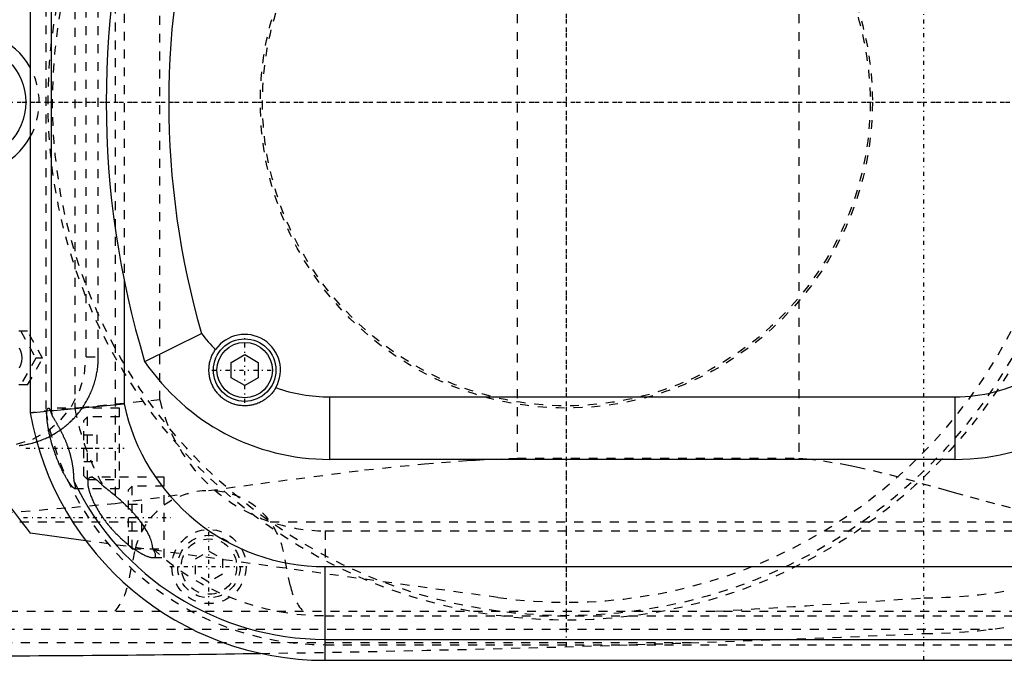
# Model space of a CAD drawing. Extents: x -502 to 168, y -90 to 90.
# Tile 4 of 8: x -261 to -151, y -63 to 9. Entities that reach past the tile are written whole.
import ezdxf

# ---------------------------------------------------------------- set-up
doc = ezdxf.new("R2010")
doc.units = 0
doc.linetypes.add('CENTER', pattern=[1.5, 0.45, -0.5, 0.05, -0.5])
doc.linetypes.add('DASHED', pattern=[2, 1, -1])
for name, color, linetype in [('AM_0', 7, 'CONTINUOUS'), ('AM_3', 7, 'DASHED'), ('AM_7', 7, 'CENTER')]:
    doc.layers.add(name, color=color, linetype=linetype)

msp = doc.modelspace()

# ---------------------------------------------------------------- linework, layer by layer
at = {"layer": 'AM_0', "color": 7, "linetype": 'CONTINUOUS'}
for p, q in [((-260, 34.77), (-260, -34.77)), ((-257.65, 34.56), (-257.65, -34.56)), ((-249.5, -19.9), (-249.5, -33.77)), ((-247.19, -29.03), (-240.82, -25.91)), ((-237.5, -29.13), (-236, -28.27)), ((-236, -28.27), (-234.5, -29.13)), ((-237.5, -30.87), (-237.5, -29.13)), ((-234.5, -29.13), (-234.5, -30.87)), ((-236, -31.73), (-237.5, -30.87)), ((-234.5, -30.87), (-236, -31.73)), ((-226.5, -33), (-156.5, -33)), ((-226.5, -33), (-226.5, -40)), ((-156.5, -40), (-156.5, -33)), ((-257.76, -34.57), (-249.5, -33.77)), ((-260, -34.77), (-258.14, -34.6)), ((-156.5, -40), (-226.5, -40)), ((-253.79, -49.11), (-260.01, -48.25)), ((-227, -62.5), (-227, -52)), ((-227, -52), (-90, -52)), ((-227, -60.15), (-90, -60.15)), ((-227, -62.5), (-90, -62.5))]:
    msp.add_line(p, q, dxfattribs=at)
for points in [[(-232.52, -31.96, 0), (-232.55, -32.02, 0), (-232.61, -32.12, 0), (-232.68, -32.22, 0), (-232.71, -32.28, 0), (-232.75, -32.33, 0), (-232.82, -32.42, 0), (-232.89, -32.52, 0), (-232.97, -32.61, 0), (-233.05, -32.7, 0), (-233.13, -32.79, 0), (-233.18, -32.83, 0), (-233.22, -32.88, 0), (-233.31, -32.96, 0), (-233.4, -33.04, 0), (-233.49, -33.12, 0), (-233.59, -33.19, 0), (-233.68, -33.26, 0), (-233.73, -33.29, 0), (-233.78, -33.33, 0), (-233.88, -33.39, 0), (-233.98, -33.45, 0), (-234.03, -33.48, 0), (-234.09, -33.51, 0), (-234.19, -33.57, 0), (-234.3, -33.62, 0), (-234.35, -33.65, 0), (-234.41, -33.67, 0), (-234.52, -33.71, 0), (-234.63, -33.76, 0), (-234.74, -33.8, 0), (-234.85, -33.83, 0), (-234.97, -33.86, 0), (-235.02, -33.88, 0), (-235.08, -33.89, 0), (-235.2, -33.92, 0), (-235.31, -33.94, 0), (-235.43, -33.96, 0), (-235.55, -33.97, 0), (-235.67, -33.99, 0), (-235.73, -33.99, 0), (-235.78, -33.99, 0), (-235.9, -34, 0), (-236.02, -34, 0), (-236.14, -34, 0), (-236.26, -33.99, 0), (-236.38, -33.98, 0), (-236.44, -33.98, 0), (-236.5, -33.97, 0), (-236.62, -33.95, 0), (-236.74, -33.93, 0), (-236.85, -33.91, 0), (-236.97, -33.88, 0), (-237.09, -33.85, 0), (-237.15, -33.83, 0), (-237.2, -33.81, 0), (-237.32, -33.78, 0), (-237.43, -33.73, 0), (-237.55, -33.69, 0), (-237.66, -33.64, 0), (-237.77, -33.59, 0), (-237.82, -33.56, 0), (-237.88, -33.53, 0), (-237.98, -33.47, 0), (-238.09, -33.41, 0), (-238.14, -33.38, 0), (-238.19, -33.35, 0), (-238.29, -33.28, 0), (-238.39, -33.21, 0), (-238.44, -33.17, 0), (-238.49, -33.13, 0), (-238.58, -33.06, 0), (-238.67, -32.98, 0), (-238.76, -32.89, 0), (-238.85, -32.81, 0), (-238.93, -32.72, 0), (-238.97, -32.68, 0), (-239.01, -32.63, 0), (-239.09, -32.54, 0), (-239.17, -32.45, 0), (-239.24, -32.35, 0), (-239.31, -32.25, 0), (-239.37, -32.15, 0), (-239.4, -32.1, 0), (-239.44, -32.05, 0), (-239.49, -31.95, 0), (-239.55, -31.84, 0), (-239.6, -31.73, 0), (-239.65, -31.63, 0), (-239.7, -31.52, 0), (-239.72, -31.46, 0), (-239.75, -31.41, 0), (-239.79, -31.29, 0), (-239.82, -31.18, 0), (-239.86, -31.07, 0), (-239.89, -30.95, 0), (-239.91, -30.84, 0), (-239.92, -30.78, 0), (-239.93, -30.72, 0), (-239.95, -30.6, 0), (-239.97, -30.49, 0), (-239.98, -30.37, 0), (-239.99, -30.25, 0), (-240, -30.13, 0), (-240, -30.07, 0), (-240, -30.01, 0), (-240, -29.89, 0), (-239.99, -29.77, 0), (-239.99, -29.71, 0), (-239.99, -29.65, 0), (-239.97, -29.54, 0), (-239.96, -29.42, 0), (-239.95, -29.36, 0), (-239.94, -29.3, 0), (-239.92, -29.18, 0), (-239.89, -29.06, 0), (-239.86, -28.95, 0), (-239.83, -28.83, 0), (-239.79, -28.72, 0), (-239.77, -28.66, 0), (-239.75, -28.6, 0), (-239.7, -28.49, 0), (-239.66, -28.38, 0), (-239.61, -28.27, 0), (-239.55, -28.16, 0), (-239.49, -28.05, 0), (-239.46, -28, 0), (-239.43, -27.95, 0), (-239.37, -27.84, 0), (-239.3, -27.74, 0), (-239.27, -27.69, 0)], [(-255.04, -43.25, 0), (-255.04, -43.25, 0), (-255.06, -43.25, 0), (-255.08, -43.24, 0), (-255.09, -43.24, 0), (-255.09, -43.23, 0), (-255.12, -43.22, 0), (-255.14, -43.21, 0), (-255.16, -43.19, 0), (-255.19, -43.17, 0), (-255.21, -43.14, 0), (-255.22, -43.13, 0), (-255.24, -43.12, 0), (-255.27, -43.09, 0), (-255.3, -43.05, 0), (-255.33, -43.02, 0), (-255.36, -42.98, 0), (-255.4, -42.94, 0), (-255.41, -42.92, 0), (-255.43, -42.89, 0), (-255.47, -42.85, 0), (-255.5, -42.8, 0), (-255.52, -42.77, 0), (-255.54, -42.75, 0), (-255.58, -42.69, 0), (-255.62, -42.64, 0), (-255.64, -42.61, 0), (-255.66, -42.58, 0), (-255.7, -42.52, 0), (-255.74, -42.46, 0), (-255.78, -42.39, 0), (-255.82, -42.33, 0), (-255.86, -42.26, 0), (-255.88, -42.23, 0), (-255.9, -42.19, 0), (-255.94, -42.12, 0), (-255.99, -42.05, 0), (-256.03, -41.98, 0), (-256.07, -41.9, 0), (-256.11, -41.82, 0), (-256.14, -41.78, 0), (-256.16, -41.74, 0), (-256.2, -41.66, 0), (-256.25, -41.58, 0), (-256.29, -41.49, 0), (-256.34, -41.4, 0), (-256.38, -41.31, 0), (-256.41, -41.27, 0), (-256.43, -41.22, 0), (-256.48, -41.12, 0), (-256.52, -41.03, 0), (-256.57, -40.93, 0), (-256.62, -40.83, 0), (-256.66, -40.73, 0), (-256.68, -40.68, 0), (-256.71, -40.63, 0), (-256.75, -40.53, 0), (-256.8, -40.42, 0), (-256.84, -40.32, 0), (-256.89, -40.21, 0), (-256.93, -40.11, 0), (-256.95, -40.05, 0), (-256.97, -40, 0), (-257.02, -39.89, 0), (-257.06, -39.78, 0), (-257.08, -39.73, 0), (-257.1, -39.67, 0), (-257.14, -39.56, 0), (-257.18, -39.45, 0), (-257.2, -39.4, 0), (-257.22, -39.34, 0), (-257.26, -39.23, 0), (-257.3, -39.12, 0), (-257.34, -39.02, 0), (-257.37, -38.91, 0), (-257.41, -38.8, 0), (-257.43, -38.74, 0), (-257.44, -38.69, 0), (-257.48, -38.58, 0), (-257.51, -38.47, 0), (-257.55, -38.35, 0), (-257.58, -38.24, 0), (-257.61, -38.13, 0), (-257.63, -38.07, 0), (-257.64, -38.01, 0), (-257.67, -37.9, 0), (-257.7, -37.79, 0), (-257.73, -37.67, 0), (-257.76, -37.56, 0), (-257.79, -37.45, 0), (-257.8, -37.39, 0), (-257.82, -37.33, 0), (-257.84, -37.22, 0), (-257.87, -37.11, 0), (-257.89, -37, 0), (-257.91, -36.89, 0), (-257.93, -36.79, 0), (-257.94, -36.73, 0), (-257.95, -36.68, 0), (-257.97, -36.57, 0), (-257.99, -36.47, 0), (-258.01, -36.37, 0), (-258.02, -36.27, 0), (-258.04, -36.17, 0), (-258.05, -36.13, 0), (-258.05, -36.08, 0), (-258.07, -35.99, 0), (-258.08, -35.9, 0), (-258.08, -35.85, 0), (-258.09, -35.81, 0), (-258.1, -35.72, 0), (-258.11, -35.64, 0), (-258.11, -35.6, 0), (-258.12, -35.56, 0), (-258.12, -35.48, 0), (-258.13, -35.4, 0), (-258.14, -35.32, 0), (-258.14, -35.25, 0), (-258.15, -35.17, 0), (-258.15, -35.14, 0), (-258.15, -35.1, 0), (-258.15, -35.03, 0), (-258.15, -34.97, 0), (-258.15, -34.9, 0), (-258.15, -34.84, 0), (-258.15, -34.78, 0), (-258.15, -34.76, 0), (-258.15, -34.73, 0), (-258.15, -34.68, 0), (-258.14, -34.63, 0), (-258.14, -34.6, 0)], [(-258.14, -34.6, 0), (-258.14, -34.58, 0), (-258.13, -34.55, 0), (-258.12, -34.51, 0), (-258.11, -34.5, 0), (-258.11, -34.48, 0), (-258.1, -34.45, 0), (-258.09, -34.42, 0), (-258.07, -34.4, 0), (-258.06, -34.37, 0), (-258.05, -34.35, 0), (-258.05, -34.34, 0), (-258.04, -34.33, 0), (-258.03, -34.31, 0), (-258.02, -34.3, 0), (-258.01, -34.28, 0), (-258, -34.27, 0), (-257.99, -34.26, 0), (-257.98, -34.26, 0), (-257.98, -34.26, 0), (-257.97, -34.25, 0), (-257.95, -34.25, 0), (-257.95, -34.25, 0)], [(-257.95, -34.25, 0), (-257.94, -34.25, 0), (-257.93, -34.25, 0), (-257.92, -34.26, 0), (-257.92, -34.26, 0), (-257.91, -34.26, 0), (-257.9, -34.27, 0), (-257.89, -34.28, 0), (-257.88, -34.29, 0), (-257.87, -34.31, 0), (-257.86, -34.32, 0), (-257.86, -34.33, 0), (-257.85, -34.34, 0), (-257.84, -34.36, 0), (-257.83, -34.38, 0), (-257.82, -34.4, 0), (-257.81, -34.43, 0), (-257.8, -34.46, 0), (-257.79, -34.47, 0), (-257.79, -34.49, 0), (-257.78, -34.52, 0), (-257.77, -34.55, 0), (-257.76, -34.57, 0)], [(-257.76, -34.57, 0), (-257.76, -34.58, 0), (-257.75, -34.61, 0), (-257.74, -34.63, 0), (-257.73, -34.65, 0), (-257.72, -34.66, 0), (-257.71, -34.69, 0), (-257.7, -34.72, 0), (-257.69, -34.75, 0), (-257.67, -34.78, 0), (-257.66, -34.81, 0), (-257.66, -34.83, 0), (-257.65, -34.84, 0), (-257.64, -34.88, 0), (-257.62, -34.91, 0), (-257.61, -34.95, 0), (-257.6, -34.98, 0), (-257.58, -35.02, 0), (-257.58, -35.04, 0), (-257.57, -35.05, 0), (-257.56, -35.09, 0), (-257.54, -35.13, 0), (-257.54, -35.15, 0)], [(-257.54, -35.15, 0), (-257.52, -35.17, 0), (-257.49, -35.22, 0), (-257.46, -35.27, 0), (-257.45, -35.29, 0), (-257.43, -35.31, 0), (-257.4, -35.36, 0), (-257.37, -35.41, 0), (-257.34, -35.46, 0), (-257.31, -35.52, 0), (-257.27, -35.57, 0), (-257.26, -35.6, 0), (-257.24, -35.62, 0), (-257.21, -35.68, 0), (-257.18, -35.73, 0), (-257.14, -35.79, 0), (-257.11, -35.84, 0), (-257.08, -35.9, 0), (-257.06, -35.93, 0), (-257.04, -35.96, 0), (-257.01, -36.02, 0), (-256.97, -36.08, 0), (-256.96, -36.11, 0), (-256.94, -36.14, 0), (-256.91, -36.2, 0), (-256.87, -36.26, 0), (-256.86, -36.29, 0), (-256.84, -36.32, 0), (-256.8, -36.38, 0), (-256.77, -36.45, 0), (-256.74, -36.51, 0), (-256.7, -36.57, 0), (-256.67, -36.64, 0), (-256.65, -36.67, 0), (-256.63, -36.7, 0), (-256.6, -36.77, 0), (-256.56, -36.84, 0), (-256.53, -36.9, 0), (-256.5, -36.97, 0), (-256.46, -37.04, 0), (-256.45, -37.07, 0), (-256.43, -37.11, 0), (-256.4, -37.18, 0), (-256.36, -37.25, 0), (-256.33, -37.32, 0), (-256.3, -37.39, 0), (-256.26, -37.46, 0), (-256.25, -37.5, 0), (-256.23, -37.53, 0), (-256.2, -37.6, 0), (-256.17, -37.68, 0), (-256.13, -37.75, 0), (-256.1, -37.82, 0), (-256.07, -37.9, 0), (-256.06, -37.93, 0), (-256.04, -37.97, 0), (-256.01, -38.05, 0), (-255.98, -38.12, 0), (-255.95, -38.2, 0), (-255.92, -38.27, 0), (-255.89, -38.35, 0), (-255.88, -38.39, 0), (-255.87, -38.42, 0), (-255.84, -38.5, 0), (-255.81, -38.58, 0), (-255.8, -38.61, 0), (-255.78, -38.65, 0), (-255.76, -38.73, 0), (-255.73, -38.81, 0), (-255.72, -38.85, 0), (-255.7, -38.88, 0), (-255.68, -38.96, 0), (-255.66, -39.04, 0), (-255.63, -39.12, 0), (-255.61, -39.19, 0), (-255.59, -39.27, 0), (-255.57, -39.31, 0), (-255.56, -39.35, 0), (-255.54, -39.43, 0), (-255.52, -39.51, 0), (-255.5, -39.58, 0), (-255.48, -39.66, 0), (-255.46, -39.74, 0), (-255.45, -39.78, 0), (-255.44, -39.81, 0), (-255.42, -39.89, 0), (-255.41, -39.97, 0), (-255.39, -40.04, 0), (-255.37, -40.12, 0), (-255.36, -40.2, 0), (-255.35, -40.23, 0), (-255.34, -40.27, 0), (-255.33, -40.35, 0), (-255.32, -40.42, 0), (-255.3, -40.49, 0), (-255.29, -40.57, 0), (-255.28, -40.64, 0), (-255.27, -40.68, 0), (-255.27, -40.71, 0), (-255.26, -40.78, 0), (-255.25, -40.86, 0), (-255.24, -40.93, 0), (-255.23, -41, 0), (-255.22, -41.07, 0), (-255.21, -41.1, 0), (-255.21, -41.13, 0), (-255.2, -41.2, 0), (-255.2, -41.27, 0), (-255.19, -41.3, 0), (-255.19, -41.34, 0), (-255.18, -41.4, 0), (-255.18, -41.47, 0), (-255.18, -41.5, 0), (-255.17, -41.53, 0), (-255.17, -41.59, 0), (-255.16, -41.66, 0), (-255.16, -41.72, 0), (-255.16, -41.78, 0), (-255.15, -41.84, 0), (-255.15, -41.87, 0), (-255.15, -41.9, 0), (-255.15, -41.95, 0), (-255.15, -42.01, 0), (-255.15, -42.06, 0), (-255.15, -42.12, 0), (-255.14, -42.17, 0), (-255.14, -42.2, 0), (-255.14, -42.22, 0), (-255.14, -42.28, 0), (-255.14, -42.33, 0), (-255.14, -42.35, 0)], [(-255.14, -42.35, 0), (-255.13, -42.4, 0), (-255.1, -42.49, 0), (-255.08, -42.58, 0), (-255.06, -42.62, 0), (-255.05, -42.66, 0), (-255.03, -42.74, 0), (-255.02, -42.81, 0), (-255, -42.88, 0), (-254.99, -42.94, 0), (-254.98, -43, 0), (-254.97, -43.02, 0), (-254.97, -43.05, 0), (-254.97, -43.09, 0), (-254.97, -43.13, 0), (-254.97, -43.17, 0), (-254.98, -43.19, 0), (-254.98, -43.22, 0), (-254.99, -43.23, 0), (-255, -43.23, 0), (-255.01, -43.24, 0), (-255.03, -43.25, 0), (-255.04, -43.25, 0)]]:
    msp.add_polyline3d(points, dxfattribs=at)
for centre, radius in [((-267, 0), 6.5), ((-236, -30), 3.5), ((-236, -30), 3.1)]:
    msp.add_circle(centre, radius, dxfattribs=at)
for centre, radius, start, end in [((-151.5, 0), 100, 163.1266, 196.8734), ((-151.5, 0), 93, 163.8245, 196.1755), ((-267, 0), 8, 28.955, 331.045), ((-226.5, -15), 18, 217.3006, 224.83), ((-236, -30), 4, 330.5783, 144.7268), ((-156.5, -15), 25, 270, 331.2432), ((-200, 0), 77, 201.3237, 218.8014), ((-226.5, -15), 25, 214.1273, 270), ((-156.5, -15), 18, 270, 298.4864), ((-226.5, -15), 18, 250.4751, 270), ((-227, -29), 23, 191.9687, 270), ((-227, -29), 33.5, 189.9116, 270), ((-227, -29), 31.15, 190.2796, 191.3868), ((-227, -29), 31.15, 205.3769, 270), ((-271.93, 2437.99), 2500, 270.13597, 270.8653)]:
    msp.add_arc(centre, radius, start, end, dxfattribs=at)
at = {"layer": 'AM_3', "color": 6, "linetype": 'DASHED'}
for p, q in [((-250.5, 44.92), (-250.5, -44.92)), ((-205.5, 39.86), (-205.5, -39.86)), ((-174, 39.86), (-174, -39.86)), ((-258.25, 34.61), (-258.25, -34.61)), ((-255, 34.32), (-255, -34.32)), ((-245.5, -33.33), (-245.5, 33.33)), ((-253.75, -28.5), (-253.75, 28.5)), ((-252.38, -28.5), (-252.38, 28.5)), ((-249.5, 19.9), (-249.5, -19.9)), ((-260.29, -25.65), (-264.41, -25.65)), ((-261.06, -25.65), (-259.39, -28.65)), ((-258.61, -28.65), (-260.29, -25.65)), ((-259.39, -28.65), (-261.06, -31.65)), ((-260.29, -31.65), (-258.61, -28.65)), ((-258.61, -28.65), (-259.39, -28.65)), ((-253.75, -28.5), (-252.38, -28.5)), ((-260.29, -31.65), (-264.41, -31.65)), ((-245.5, -33.33), (-260, -34.77)), ((-250, -34.25), (-257.95, -34.25)), ((-253.6, -35.25), (-254, -35.65)), ((-250, -35.25), (-253.6, -35.25)), ((-253.6, -42.25), (-253.6, -35.25)), ((-250, -43.25), (-250, -34.25)), ((-254, -41.85), (-254, -35.65)), ((-254, -37.25), (-252.5, -37.25)), ((-252.5, -40.25), (-252.5, -37.25)), ((-254, -38.75), (-252.5, -38.75)), ((-254, -40.25), (-252.5, -40.25)), ((-205.5, -39.86), (-174, -39.86)), ((-254, -41.85), (-253.6, -42.25)), ((-253.6, -42.25), (-250, -42.25)), ((-245, -42), (-253.2, -42)), ((-245, -51), (-245, -42)), ((-255.04, -43.25), (-250, -43.25)), ((-251.5, -43.25), (-251.81, -43.02)), ((-250.5, -44.92), (-242.28, -43.81)), ((-248.6, -43), (-249, -43.4)), ((-249, -49.6), (-249, -43.4)), ((-245, -43), (-248.6, -43)), ((-248.6, -50), (-248.6, -43)), ((-249, -45), (-247.5, -45)), ((-247.5, -48), (-247.5, -45)), ((-279.16, -47), (-246.87, -47)), ((-249, -46.5), (-247.5, -46.5)), ((-233.13, -47), (-142.19, -47)), ((-249, -48), (-247.5, -48)), ((-227, -48), (-227, -52)), ((-227, -48), (37, -48)), ((-207.66, -55.47), (-253.79, -49.11)), ((-248.33, -50.31), (-249.12, -54.2)), ((-249, -49.6), (-248.6, -50)), ((-248.6, -50), (-245, -50)), ((-246.28, -50), (-246.29, -49.98)), ((-241.5, -51.13), (-240, -50.27)), ((-240, -50.27), (-238.5, -51.13)), ((-230.88, -54.2), (-231.67, -50.31)), ((-246.28, -51), (-245, -51)), ((-241.5, -52.87), (-241.5, -51.13)), ((-238.5, -51.13), (-238.5, -52.87)), ((-240, -53.73), (-241.5, -52.87)), ((-238.5, -52.87), (-240, -53.73)), ((-394.4, -57), (-142.93, -57)), ((-227, -57.5), (37, -57.5)), ((-362.76, -59), (-152.3, -59)), ((-331.04, -60.5), (-185.14, -60.5)), ((-227, -60.75), (37, -60.75))]:
    msp.add_line(p, q, dxfattribs=at)
for points in [[(-261.21, -29.76), (-261.04, -29.42), (-260.93, -29.04), (-260.89, -28.65), (-260.93, -28.26), (-261.04, -27.88), (-261.21, -27.54)], [(-263.41, -38.5), (-261.52, -38.31), (-259.71, -37.74), (-258.04, -36.81), (-256.58, -35.57), (-255.38, -34.06), (-254.48, -32.33), (-253.93, -30.45), (-253.75, -28.5)]]:
    msp.add_lwpolyline(points, dxfattribs=at)
for points in [[(-261.25, -38.44, 0), (-261.11, -38.43, 0), (-261.04, -38.42, 0), (-260.96, -38.41, 0), (-260.82, -38.39, 0), (-260.68, -38.37, 0), (-260.54, -38.34, 0), (-260.4, -38.31, 0), (-260.26, -38.28, 0), (-260.18, -38.27, 0), (-260.11, -38.25, 0), (-259.97, -38.22, 0), (-259.83, -38.18, 0), (-259.76, -38.17, 0), (-259.69, -38.15, 0), (-259.55, -38.11, 0), (-259.41, -38.07, 0), (-259.34, -38.04, 0), (-259.27, -38.02, 0), (-259.13, -37.97, 0), (-258.99, -37.93, 0), (-258.86, -37.88, 0), (-258.72, -37.82, 0), (-258.58, -37.77, 0), (-258.51, -37.74, 0), (-258.45, -37.71, 0), (-258.31, -37.65, 0), (-258.18, -37.59, 0), (-258.04, -37.53, 0), (-257.91, -37.47, 0), (-257.78, -37.4, 0), (-257.72, -37.37, 0), (-257.65, -37.33, 0), (-257.52, -37.26, 0), (-257.4, -37.19, 0), (-257.27, -37.12, 0), (-257.14, -37.04, 0), (-257.02, -36.96, 0), (-256.96, -36.92, 0), (-256.9, -36.88, 0), (-256.78, -36.8, 0), (-256.66, -36.72, 0), (-256.54, -36.64, 0), (-256.42, -36.55, 0), (-256.31, -36.47, 0), (-256.25, -36.42, 0), (-256.19, -36.38, 0), (-256.08, -36.29, 0), (-255.97, -36.2, 0), (-255.86, -36.1, 0), (-255.76, -36.01, 0), (-255.65, -35.92, 0), (-255.6, -35.87, 0), (-255.55, -35.82, 0), (-255.45, -35.72, 0), (-255.35, -35.63, 0), (-255.3, -35.58, 0), (-255.25, -35.53, 0), (-255.15, -35.43, 0), (-255.05, -35.33, 0), (-255.01, -35.27, 0), (-254.96, -35.22, 0), (-254.87, -35.12, 0), (-254.77, -35.01, 0), (-254.68, -34.9, 0), (-254.59, -34.79, 0), (-254.5, -34.67, 0), (-254.46, -34.62, 0), (-254.41, -34.56, 0), (-254.33, -34.44, 0), (-254.24, -34.33, 0), (-254.16, -34.21, 0), (-254.08, -34.09, 0), (-254, -33.97, 0), (-253.96, -33.9, 0), (-253.92, -33.84, 0), (-253.84, -33.72, 0), (-253.76, -33.59, 0), (-253.69, -33.46, 0), (-253.62, -33.33, 0), (-253.55, -33.2, 0), (-253.51, -33.14, 0), (-253.48, -33.07, 0), (-253.41, -32.94, 0), (-253.35, -32.81, 0), (-253.29, -32.67, 0), (-253.23, -32.54, 0), (-253.17, -32.4, 0), (-253.14, -32.33, 0), (-253.11, -32.27, 0), (-253.06, -32.13, 0), (-253, -31.99, 0), (-252.95, -31.85, 0), (-252.91, -31.71, 0), (-252.86, -31.57, 0), (-252.84, -31.5, 0), (-252.82, -31.43, 0), (-252.77, -31.29, 0), (-252.73, -31.14, 0), (-252.71, -31.07, 0), (-252.7, -31, 0), (-252.66, -30.86, 0), (-252.63, -30.71, 0), (-252.61, -30.64, 0), (-252.6, -30.57, 0), (-252.57, -30.43, 0), (-252.54, -30.28, 0), (-252.51, -30.14, 0), (-252.49, -30, 0), (-252.47, -29.85, 0), (-252.46, -29.78, 0), (-252.45, -29.71, 0), (-252.44, -29.56, 0), (-252.42, -29.42, 0), (-252.41, -29.28, 0), (-252.4, -29.14, 0), (-252.39, -28.99, 0), (-252.39, -28.92, 0), (-252.39, -28.85, 0), (-252.38, -28.71, 0), (-252.38, -28.57, 0), (-252.38, -28.5, 0)], [(-240.04, -43.5, 0), (-234.21, -42.69, 0), (-222.58, -41.18, 0), (-215.86, -40.49, 0), (-213.96, -40.33, 0), (-212.06, -40.19, 0), (-211.12, -40.12, 0), (-210.18, -40.07, 0), (-208.3, -39.97, 0), (-206.43, -39.89, 0), (-205.5, -39.86, 0)], [(-174, -39.86, 0), (-173.07, -39.94, 0), (-171.22, -40.17, 0), (-169.37, -40.47, 0), (-168.44, -40.64, 0), (-167.52, -40.83, 0), (-165.68, -41.25, 0), (-163.84, -41.7, 0), (-162.01, -42.18, 0), (-160.2, -42.68, 0), (-158.39, -43.18, 0), (-157.49, -43.44, 0), (-156.6, -43.69, 0), (-154.82, -44.19, 0), (-153.05, -44.67, 0), (-151.31, -45.13, 0), (-149.59, -45.57, 0), (-147.9, -45.96, 0), (-147.06, -46.15, 0), (-146.23, -46.32, 0), (-144.59, -46.63, 0), (-142.98, -46.89, 0), (-142.19, -47, 0)], [(-253.2, -42, 0), (-253.22, -42, 0), (-253.26, -42.01, 0), (-253.3, -42.01, 0), (-253.32, -42.02, 0), (-253.34, -42.03, 0), (-253.37, -42.05, 0), (-253.4, -42.07, 0), (-253.43, -42.1, 0), (-253.45, -42.13, 0), (-253.48, -42.17, 0), (-253.49, -42.19, 0), (-253.5, -42.21, 0), (-253.52, -42.26, 0), (-253.53, -42.32, 0), (-253.54, -42.38, 0), (-253.55, -42.44, 0), (-253.56, -42.51, 0), (-253.56, -42.55, 0), (-253.56, -42.58, 0), (-253.56, -42.66, 0), (-253.56, -42.74, 0), (-253.55, -42.79, 0), (-253.55, -42.83, 0), (-253.54, -42.92, 0), (-253.52, -43.02, 0), (-253.52, -43.06, 0), (-253.51, -43.11, 0), (-253.49, -43.21, 0), (-253.46, -43.32, 0), (-253.43, -43.43, 0), (-253.4, -43.53, 0), (-253.37, -43.65, 0), (-253.35, -43.7, 0), (-253.34, -43.76, 0), (-253.3, -43.87, 0), (-253.26, -43.99, 0), (-253.21, -44.11, 0), (-253.16, -44.23, 0), (-253.11, -44.35, 0), (-253.08, -44.42, 0), (-253.06, -44.48, 0), (-253, -44.61, 0), (-252.94, -44.74, 0), (-252.88, -44.87, 0), (-252.81, -45, 0), (-252.74, -45.13, 0), (-252.71, -45.19, 0), (-252.67, -45.26, 0), (-252.6, -45.39, 0), (-252.52, -45.52, 0), (-252.45, -45.66, 0), (-252.37, -45.79, 0), (-252.29, -45.92, 0), (-252.24, -45.99, 0), (-252.2, -46.05, 0), (-252.12, -46.18, 0), (-252.03, -46.31, 0), (-251.94, -46.44, 0), (-251.85, -46.56, 0), (-251.76, -46.69, 0), (-251.72, -46.75, 0), (-251.67, -46.81, 0), (-251.58, -46.93, 0), (-251.49, -47.05, 0), (-251.45, -47.11, 0), (-251.4, -47.17, 0), (-251.31, -47.28, 0), (-251.22, -47.4, 0), (-251.17, -47.45, 0), (-251.12, -47.51, 0), (-251.02, -47.62, 0), (-250.93, -47.74, 0), (-250.83, -47.85, 0), (-250.73, -47.96, 0), (-250.62, -48.07, 0), (-250.57, -48.12, 0), (-250.52, -48.18, 0), (-250.42, -48.29, 0), (-250.31, -48.39, 0), (-250.21, -48.5, 0), (-250.1, -48.6, 0), (-249.99, -48.7, 0), (-249.94, -48.76, 0), (-249.89, -48.81, 0), (-249.78, -48.9, 0), (-249.67, -49, 0), (-249.56, -49.1, 0), (-249.46, -49.19, 0), (-249.35, -49.28, 0), (-249.29, -49.33, 0), (-249.24, -49.37, 0), (-249.13, -49.46, 0), (-249.03, -49.55, 0), (-248.92, -49.63, 0), (-248.82, -49.71, 0), (-248.71, -49.79, 0), (-248.66, -49.83, 0), (-248.61, -49.86, 0), (-248.5, -49.94, 0), (-248.4, -50.01, 0), (-248.3, -50.08, 0), (-248.2, -50.15, 0), (-248.1, -50.21, 0), (-248.06, -50.24, 0), (-248.01, -50.27, 0), (-247.91, -50.33, 0), (-247.81, -50.39, 0), (-247.76, -50.42, 0), (-247.71, -50.45, 0), (-247.62, -50.5, 0), (-247.52, -50.56, 0), (-247.47, -50.58, 0), (-247.42, -50.61, 0), (-247.33, -50.66, 0), (-247.24, -50.7, 0), (-247.14, -50.75, 0), (-247.05, -50.79, 0), (-246.97, -50.82, 0), (-246.92, -50.84, 0), (-246.88, -50.86, 0), (-246.8, -50.89, 0), (-246.72, -50.91, 0), (-246.64, -50.94, 0), (-246.57, -50.96, 0), (-246.49, -50.97, 0), (-246.46, -50.98, 0), (-246.43, -50.99, 0), (-246.36, -51, 0), (-246.3, -51, 0), (-246.28, -51, 0)], [(-252.64, -42.25, 0), (-252.66, -42.24, 0), (-252.7, -42.21, 0), (-252.73, -42.19, 0), (-252.75, -42.17, 0), (-252.77, -42.16, 0), (-252.8, -42.14, 0), (-252.84, -42.12, 0), (-252.87, -42.1, 0), (-252.9, -42.09, 0), (-252.93, -42.07, 0), (-252.95, -42.06, 0), (-252.97, -42.06, 0), (-253, -42.04, 0), (-253.03, -42.03, 0), (-253.06, -42.02, 0), (-253.08, -42.02, 0), (-253.11, -42.01, 0), (-253.13, -42.01, 0), (-253.14, -42, 0), (-253.16, -42, 0), (-253.19, -42, 0), (-253.2, -42, 0)], [(-251.81, -43.02, 0), (-251.84, -42.99, 0), (-251.89, -42.94, 0), (-251.94, -42.89, 0), (-251.96, -42.86, 0), (-251.98, -42.84, 0), (-252.03, -42.79, 0), (-252.08, -42.74, 0), (-252.13, -42.7, 0), (-252.17, -42.65, 0), (-252.22, -42.61, 0), (-252.24, -42.59, 0), (-252.27, -42.56, 0), (-252.31, -42.52, 0), (-252.36, -42.48, 0), (-252.4, -42.44, 0), (-252.45, -42.4, 0), (-252.49, -42.37, 0), (-252.51, -42.35, 0), (-252.53, -42.33, 0), (-252.58, -42.3, 0), (-252.62, -42.26, 0), (-252.64, -42.25, 0)], [(-249, -45.43, 0), (-249.07, -45.36, 0), (-249.21, -45.22, 0), (-249.35, -45.09, 0), (-249.42, -45.02, 0), (-249.49, -44.96, 0), (-249.63, -44.82, 0), (-249.77, -44.69, 0), (-249.91, -44.57, 0), (-250.05, -44.44, 0), (-250.19, -44.32, 0), (-250.26, -44.25, 0), (-250.33, -44.19, 0), (-250.47, -44.07, 0), (-250.61, -43.96, 0), (-250.75, -43.84, 0), (-250.89, -43.73, 0), (-251.03, -43.62, 0), (-251.1, -43.56, 0), (-251.16, -43.51, 0), (-251.3, -43.4, 0), (-251.44, -43.3, 0), (-251.5, -43.25, 0)], [(-279.16, -47, 0), (-274.48, -46.77, 0), (-264.99, -46.16, 0), (-255.36, -45.37, 0), (-250.5, -44.92, 0)], [(-247.5, -47.17, 0), (-247.54, -47.12, 0), (-247.61, -47.02, 0), (-247.69, -46.92, 0), (-247.73, -46.87, 0), (-247.77, -46.82, 0), (-247.85, -46.72, 0), (-247.93, -46.62, 0), (-248.01, -46.52, 0), (-248.09, -46.42, 0), (-248.18, -46.32, 0), (-248.22, -46.27, 0), (-248.26, -46.22, 0), (-248.35, -46.13, 0), (-248.43, -46.03, 0), (-248.52, -45.94, 0), (-248.6, -45.84, 0), (-248.69, -45.75, 0), (-248.73, -45.7, 0), (-248.78, -45.66, 0), (-248.87, -45.57, 0), (-248.96, -45.48, 0), (-249, -45.43, 0)], [(-246.29, -49.98, 0), (-246.29, -49.92, 0), (-246.3, -49.79, 0), (-246.32, -49.65, 0), (-246.34, -49.58, 0), (-246.35, -49.51, 0), (-246.39, -49.36, 0), (-246.43, -49.2, 0), (-246.48, -49.05, 0), (-246.54, -48.89, 0), (-246.6, -48.73, 0), (-246.63, -48.65, 0), (-246.67, -48.57, 0), (-246.75, -48.4, 0), (-246.83, -48.24, 0), (-246.92, -48.07, 0), (-247.02, -47.91, 0), (-247.12, -47.74, 0), (-247.17, -47.66, 0), (-247.22, -47.58, 0), (-247.33, -47.42, 0), (-247.44, -47.25, 0), (-247.5, -47.17, 0)], [(-246.28, -51, 0), (-246.24, -51, 0), (-246.19, -50.99, 0), (-246.13, -50.98, 0), (-246.11, -50.97, 0), (-246.09, -50.96, 0), (-246.05, -50.94, 0), (-246.02, -50.91, 0), (-246, -50.87, 0), (-245.98, -50.83, 0), (-245.97, -50.78, 0), (-245.97, -50.75, 0), (-245.97, -50.72, 0), (-245.98, -50.66, 0), (-245.99, -50.59, 0), (-246.02, -50.51, 0), (-246.05, -50.43, 0), (-246.09, -50.34, 0), (-246.11, -50.3, 0), (-246.13, -50.25, 0), (-246.19, -50.15, 0), (-246.24, -50.05, 0), (-246.28, -50, 0)]]:
    msp.add_polyline3d(points, dxfattribs=at)
for centre, radius in [((-200, 0), 58), ((-200, 0), 57.5), ((-200, 0), 34.25), ((-200, 0), 34), ((-240, -52), 4.15), ((-240, -52), 3.5), ((-240, -52), 3.1)]:
    msp.add_circle(centre, radius, dxfattribs=at)
for centre, radius, start, end in [((-160, 0), 59.5, 270, 90), ((-200, 0), 56, 262.1432, 97.8568), ((-267, 0), 8, 331.045, 28.955), ((-160, 0), 55.5, 270, 349.1071), ((-227, -29), 19, 193.1736, 270), ((-227, -29), 31.75, 190.1817, 270), ((-227, -29), 28.5, 190.7482, 209.4618), ((-240, -52), 8.5, 11.4928, 168.5072), ((-227, -29), 28.5, 227.411, 270), ((-255, -53), 6, 318.1897, 348.5072), ((-225, -53), 6, 191.4928, 221.8103), ((-300.02, 1939.59), 2000, 273.34509, 274.01463), ((-271.93, 2437.99), 2500, 270.8653, 272.56616)]:
    msp.add_arc(centre, radius, start, end, dxfattribs=at)
at = {"layer": 'AM_7', "color": 4, "linetype": 'CENTER'}
for p, q in [((-160, -62.48), (-160, 62.47)), ((-200, -60.9), (-200, 60.9)), ((-200, -58.8), (-200, 58.8)), ((-275.4, 0), (-97.53, 0)), ((-260.9, 0), (-139.1, 0)), ((-236, -33.67), (-236, -26.32)), ((-239.68, -30), (-232.32, -30)), ((-260.5, -38.75), (-249.5, -38.75)), ((-260.75, -46.5), (-244.25, -46.5)), ((-240, -56.36), (-240, -47.64)), ((-244.36, -52), (-235.64, -52))]:
    msp.add_line(p, q, dxfattribs=at)

doc.saveas('drawing.dxf')
